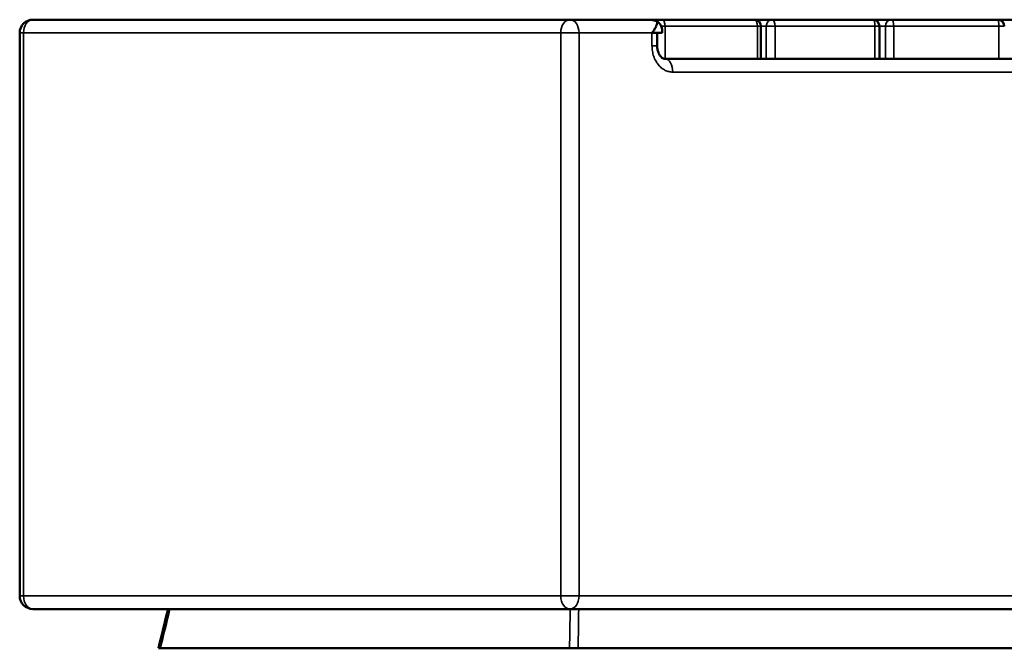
# Model space of a CAD drawing. Header units: millimetres. Extents: x 992 to 5289, y 1551 to 3286.
# Tile 2 of 11: x 2255 to 3007, y 1551 to 2031. Entities that reach past the tile are written whole.
import ezdxf

# ---------------------------------------------------------------- set-up
doc = ezdxf.new("R2010")
doc.units = ezdxf.units.MM
doc.layers.add('Visibile (ISO)', color=7, linetype='Continuous', lineweight=50)
doc.layers.add('Visibile sottile (ISO)', color=7, linetype='Continuous', lineweight=35)

msp = doc.modelspace()

# ---------------------------------------------------------------- linework, layer by layer
at = {"layer": 'Visibile (ISO)'}
for p, q in [((2675.52, 2030.52), (2265.37, 2030.52)), ((2675.52, 2030.52), (2736.13, 2030.52)), ((2745.44, 2030.52), (2736.13, 2030.52)), ((2740.2, 2029.88), (2740.2, 2030.52)), ((2816.4, 2030.52), (2745.44, 2030.52)), ((2829.91, 2030.52), (2816.4, 2030.52)), ((2906.82, 2030.52), (2829.91, 2030.52)), ((2921.24, 2030.52), (2906.82, 2030.52)), ((3002.2, 2030.52), (2921.24, 2030.52)), ((3017.17, 2030.52), (3002.2, 2030.52)), ((2821.4, 2025.52), (2821.4, 2000.52)), ((2911.82, 2025.52), (2911.82, 2000.52)), ((2255.37, 2020.52), (2255.37, 1590.52)), ((2738.18, 2020.52), (2746.07, 2020.52)), ((2742.14, 2010.52), (2742.14, 2020.52)), ((2748.26, 2000.52), (3467.23, 2000.52)), ((2753.27, 1995.52), (2753.27, 1995.52)), ((2265.37, 1580.52), (2675.52, 1580.52)), ((2675.52, 1580.52), (3539.87, 1580.52)), ((2361.29, 1550.52), (2362.75, 1550.52)), ((2675.25, 1550.52), (2362.75, 1550.52)), ((2675.25, 1550.52), (2681.8, 1550.52)), ((3533.59, 1550.52), (2681.8, 1550.52))]:
    msp.add_line(p, q, dxfattribs=at)
for centre, radius, start, end in [((2265.37, 2020.52), 10, 90, 180), ((2816.4, 2025.52), 5, 0, 90), ((2906.82, 2025.52), 5, 0, 90), ((3002.2, 2025.52), 5, 0, 90), ((2265.37, 1590.52), 10, 180, 270)]:
    msp.add_arc(centre, radius, start, end, dxfattribs=at)
msp.add_ellipse((2740.15, 2020.52), major_axis=(0, 10), ratio=0.591599, start_param=4.712389, end_param=5.235988, dxfattribs=at)
for points, knots in [([(2742.1, 2029.03), (2741.38, 2029.44), (2740.59, 2029.78), (2738.57, 2030.36), (2737.36, 2030.52), (2736.14, 2030.52), (2736.14, 2030.52), (2736.13, 2030.52)], [3.7288607, 3.7288607, 3.7288607, 3.7288607, 4.0167376, 4.0167376, 4.402467, 4.402467, 4.4042124, 4.4042124, 4.4042124, 4.4042124]), ([(2740.2, 2030.52), (2740.46, 2030.49), (2740.68, 2030.46), (2740.86, 2030.42), (2740.93, 2030.41), (2740.99, 2030.39), (2741.04, 2030.38), (2741.17, 2030.35), (2741.27, 2030.31), (2741.34, 2030.28), (2741.42, 2030.24), (2741.47, 2030.2), (2741.52, 2030.16), (2741.57, 2030.12), (2741.6, 2030.07), (2741.63, 2030.03), (2741.65, 2030), (2741.67, 2029.98), (2741.68, 2029.96), (2741.75, 2029.85), (2741.81, 2029.75), (2741.87, 2029.65), (2741.94, 2029.53), (2741.99, 2029.42), (2742.03, 2029.31), (2742.04, 2029.28), (2742.05, 2029.25), (2742.06, 2029.23), (2742.09, 2029.1), (2742.11, 2028.98), (2742.12, 2028.86), (2742.14, 2028.72), (2742.14, 2028.59), (2742.14, 2028.45), (2742.13, 2028.37), (2742.13, 2028.28), (2742.12, 2028.2), (2742.1, 2027.89), (2742.04, 2027.58), (2741.96, 2027.27), (2741.93, 2027.15), (2741.9, 2027.02), (2741.86, 2026.9), (2741.74, 2026.51), (2741.59, 2026.12), (2741.43, 2025.72), (2741.38, 2025.62), (2741.33, 2025.51), (2741.29, 2025.4), (2741.06, 2024.92), (2740.81, 2024.44), (2740.53, 2023.95), (2740.5, 2023.9), (2740.47, 2023.84), (2740.44, 2023.79), (2740.21, 2023.4), (2739.96, 2023.01), (2739.71, 2022.62), (2739.6, 2022.46), (2739.49, 2022.3), (2739.38, 2022.14), (2739.1, 2021.73), (2738.8, 2021.32), (2738.49, 2020.92), (2738.39, 2020.79), (2738.28, 2020.65), (2738.18, 2020.52)], [-18.933895, -18.933895, -18.933895, -18.933895, -18.685335, -18.685335, -18.685335, -18.595702, -18.595702, -18.595702, -18.379365, -18.379365, -18.379365, -18.154779, -18.154779, -18.154779, -17.902074, -17.902074, -17.902074, -17.770861, -17.770861, -17.770861, -17.189929, -17.189929, -17.189929, -16.548472, -16.548472, -16.548472, -16.384319, -16.384319, -16.384319, -15.681476, -15.681476, -15.681476, -14.920298, -14.920298, -14.920298, -14.439094, -14.439094, -14.439094, -12.691311, -12.691311, -12.691311, -11.999909, -11.999909, -11.999909, -9.784471, -9.784471, -9.784471, -9.184208, -9.184208, -9.184208, -6.44962, -6.44962, -6.44962, -6.142767, -6.142767, -6.142767, -3.942435, -3.942435, -3.942435, -3.034009, -3.034009, -3.034009, -0.741195, -0.741195, -0.741195, 0, 0, 0, 0]), ([(2745.27, 2025.52), (2745.14, 2025.92), (2744.95, 2026.29), (2744.28, 2027.34), (2743.68, 2027.94), (2742.72, 2028.65), (2742.42, 2028.85), (2742.1, 2029.03)], [3.1336, 3.1336, 3.1336, 3.1336, 3.2913205, 3.2913205, 3.5989264, 3.5989264, 3.7284069, 3.7284069, 3.7284069, 3.7284069]), ([(2742.14, 2010.52), (2742.14, 2009.51), (2742.24, 2008.49), (2742.63, 2006.59), (2742.92, 2005.69), (2743.62, 2004.11), (2744.03, 2003.41), (2744.9, 2002.26), (2745.36, 2001.81), (2746.25, 2001.11), (2746.69, 2000.88), (2747.5, 2000.58), (2747.88, 2000.52), (2748.26, 2000.52)], [0, 0, 0, 0, 0.302939, 0.302939, 0.601044, 0.601044, 0.897425, 0.897425, 1.197786, 1.197786, 1.529302, 1.529302, 1.878153, 1.878153, 1.878153, 1.878153])]:
    msp.add_open_spline(points, degree=3, knots=knots, dxfattribs=at)
for points in [[(2748.26, 2000.52), (2748.26, 2000.52), (2748.26, 2000.52), (2748.26, 2000.52)], [(2361.29, 1550.52), (2363.75, 1560.52), (2366.2, 1570.52), (2368.66, 1580.52)]]:
    msp.add_open_spline(points, degree=3, dxfattribs=at)
at = {"layer": 'Visibile sottile (ISO)'}
for p, q in [((2748.33, 2025.52), (2745.27, 2025.52)), ((2748.33, 2000.52), (2748.33, 2025.52)), ((2748.33, 2025.52), (2818.73, 2025.52)), ((2821.4, 2025.52), (2818.73, 2025.52)), ((2818.73, 2025.52), (2818.73, 2000.52)), ((2821.4, 2025.52), (2825.45, 2025.52)), ((2832.13, 2025.52), (2825.45, 2025.52)), ((2825.45, 2025.52), (2825.45, 2000.52)), ((2832.13, 2000.52), (2832.13, 2025.52)), ((2832.13, 2025.52), (2908.42, 2025.52)), ((2911.82, 2025.52), (2908.42, 2025.52)), ((2908.42, 2025.52), (2908.42, 2000.52)), ((2911.82, 2025.52), (2916.48, 2025.52)), ((2922.73, 2025.52), (2916.48, 2025.52)), ((2916.48, 2025.52), (2916.48, 2000.52)), ((2922.73, 2000.52), (2922.73, 2025.52)), ((2922.73, 2025.52), (3003.04, 2025.52)), ((3007.2, 2025.52), (3003.04, 2025.52)), ((3003.04, 2025.52), (3003.04, 2000.52)), ((2258.3, 2020.52), (2255.37, 2020.52)), ((2258.3, 1590.52), (2258.3, 2020.52)), ((2258.3, 2020.52), (2668.45, 2020.52)), ((2682.47, 2020.52), (2668.45, 2020.52)), ((2668.45, 2020.52), (2668.45, 1590.52)), ((2682.47, 1590.52), (2682.47, 2020.52)), ((2738.18, 2020.52), (2682.47, 2020.52)), ((2738.18, 2010.52), (2738.18, 2020.52)), ((2742.14, 2010.52), (2738.18, 2010.52)), ((3003.04, 2000.52), (2922.73, 2000.52)), ((3461.44, 1990.52), (2754.05, 1990.52)), ((2255.37, 1590.52), (2258.3, 1590.52)), ((2668.45, 1590.52), (2258.3, 1590.52)), ((2668.45, 1590.52), (2682.47, 1590.52)), ((3532.91, 1590.52), (2682.47, 1590.52))]:
    msp.add_line(p, q, dxfattribs=at)
for centre, major_axis, ratio, start_param, end_param in [((2265.37, 2020.52), (0, 10), 0.707107, 0, 1.570796), ((2675.52, 2020.52), (0, 10), 0.707107, 0, 1.570796), ((2675.52, 2020.52), (0, 10), 0.695634, 4.712389, 6.283185), ((2745.44, 2025.52), (0, 5), 0.811083, 0, 0.843136), ((2745.44, 2025.52), (0, 5), 0.578436, 4.712389, 6.283185), ((2816.4, 2025.52), (0, 5), 0.46512, 4.712389, 6.283185), ((2829.91, 2025.52), (0, 5), 0.89268, 0, 1.570796), ((2829.91, 2025.52), (0, 5), 0.443551, 4.712389, 6.283185), ((2906.82, 2025.52), (0, 5), 0.320745, 4.712389, 6.283185), ((2921.24, 2025.52), (0, 5), 0.952246, 0, 1.570796), ((2921.24, 2025.52), (0, 5), 0.297719, 4.712389, 6.283185), ((3002.2, 2025.52), (0, 5), 0.168455, 4.712389, 6.283185), ((2748.26, 1990.52), (0, 10), 0.578545, 4.712386, 6.283184), ((2265.37, 1590.52), (0, -10), 0.707107, 4.712389, 6.283185), ((2675.52, 1590.52), (0, -10), 0.707107, 4.712389, 6.283185), ((2675.52, 1590.52), (0, -10), 0.695634, 0, 1.570796)]:
    msp.add_ellipse(centre, major_axis=major_axis, ratio=ratio, start_param=start_param, end_param=end_param, dxfattribs=at)
msp.add_open_spline([(2754.05, 1990.52), (2753.07, 1990.52), (2751.12, 1990.75), (2748.23, 1991.76), (2745.48, 1993.5), (2743, 1995.94), (2740.95, 1998.96), (2739.39, 2002.49), (2738.41, 2006.39), (2738.18, 2009.15), (2738.18, 2010.52)], degree=3, knots=[0, 0, 0, 0, 3.649275, 7.298551, 11.251733, 15.204916, 19.1776, 23.150284, 27.281713, 31.413141, 31.413141, 31.413141, 31.413141], dxfattribs=at)
for points in [[(2362.75, 1550.52), (2365.2, 1560.52), (2367.66, 1570.52), (2370.12, 1580.52)], [(2675.68, 1580.52), (2675.54, 1570.52), (2675.4, 1560.52), (2675.25, 1550.52)], [(2681.8, 1550.52), (2681.94, 1560.52), (2682.07, 1570.52), (2682.2, 1580.52)]]:
    msp.add_open_spline(points, degree=3, dxfattribs=at)

doc.saveas('drawing.dxf')
